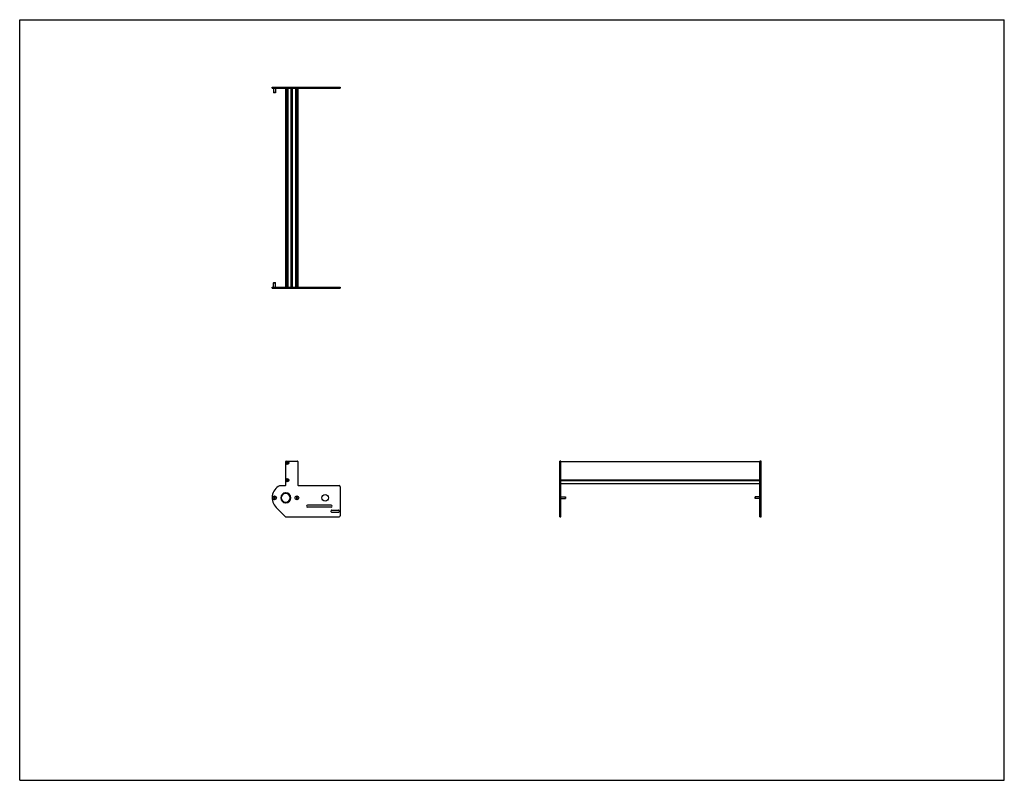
# Model space of a CAD drawing. Header units: inches. Extents: x 0 to 110, y 0 to 85.
import ezdxf

# ---------------------------------------------------------------- set-up
doc = ezdxf.new("R2010")
doc.units = ezdxf.units.IN
doc.header["$LTSCALE"] = 6.05
doc.header["$MEASUREMENT"] = 0
doc.layers.get('0').update_dxf_attribs({"linetype": 'CONTINUOUS'})
for name, color, linetype in [('350667_BL6', 7, 'CONTINUOUS'), ('350668_BL2', 7, 'CONTINUOUS'), ('350669_22_BL7', 7, 'CONTINUOUS'), ('930412M_BL1', 7, 'CONTINUOUS'), ('930412M_BL3', 7, 'CONTINUOUS'), ('930412M_BL8', 7, 'CONTINUOUS'), ('930516M_BL0', 7, 'CONTINUOUS'), ('930516M_BL4', 7, 'CONTINUOUS'), ('930516M_BL5', 7, 'CONTINUOUS'), ('930516M_BL9', 7, 'CONTINUOUS')]:
    doc.layers.add(name, color=color, linetype=linetype)

# ---------------------------------------------------------------- blocks, each defined once
blk = doc.blocks.new('930516M_BL0', base_point=(28.47, 43.5))
at = {"layer": '930516M_BL0', "color": 7, "linetype": 'CONTINUOUS'}
for p, q in [((28.37, 55.61), (28.38, 55.62)), ((28.37, 55.61), (28.57, 55.61)), ((28.37, 55.11), (28.37, 55.61)), ((28.38, 55.62), (28.56, 55.62)), ((28.57, 55.61), (28.56, 55.62)), ((28.57, 55.11), (28.57, 55.61)), ((28.47, 31.64), (28.41, 31.61)), ((28.41, 31.61), (28.41, 31.54)), ((28.41, 31.54), (28.47, 31.51)), ((28.53, 31.61), (28.47, 31.64)), ((28.47, 31.51), (28.53, 31.54)), ((28.53, 31.54), (28.53, 31.61))]:
    blk.add_line(p, q, dxfattribs=at)
blk.add_circle((28.47, 31.57), 0.197, dxfattribs=at)
blk = doc.blocks.new('930412M_BL1', base_point=(29.9, 45.39))
at = {"layer": '930412M_BL1', "color": 7, "linetype": 'CONTINUOUS'}
for p, q in [((29.86, 55.46), (29.94, 55.46)), ((29.86, 55.45), (29.94, 55.45)), ((29.9, 35.54), (29.85, 35.51)), ((29.85, 35.51), (29.85, 35.45)), ((29.85, 35.45), (29.9, 35.42)), ((29.95, 35.51), (29.9, 35.54)), ((29.9, 35.42), (29.95, 35.45)), ((29.95, 35.45), (29.95, 35.51))]:
    blk.add_line(p, q, dxfattribs=at)
blk.add_circle((29.9, 35.48), 0.157, dxfattribs=at)
blk = doc.blocks.new('350668_BL2', base_point=(44.32, 42.28))
at = {"layer": '350668_BL2', "color": 7, "linetype": 'CONTINUOUS'}
for p, q in [((28.19, 55.11), (35.81, 55.11)), ((28.19, 54.98), (28.19, 55.11)), ((29.03, 54.98), (29.03, 55.11)), ((29.72, 55.11), (29.72, 54.98)), ((31.08, 55.11), (31.08, 54.98)), ((35.81, 55.11), (35.81, 54.98)), ((28.19, 54.98), (29.72, 54.98)), ((29.72, 54.98), (35.81, 54.98)), ((29.72, 32.99), (29.72, 35.61)), ((29.78, 35.67), (31.02, 35.67)), ((31.08, 35.61), (31.08, 32.99)), ((60.33, 29.44), (60.33, 35.67)), ((60.46, 35.67), (60.33, 35.67)), ((60.46, 29.44), (60.46, 35.67)), ((29.03, 32.93), (29.66, 32.93)), ((29.69, 32.14), (29.69, 32.07)), ((29.75, 32.07), (29.75, 32.14)), ((31.14, 32.93), (35.68, 32.93)), ((35.81, 32.81), (35.81, 29.57)), ((60.46, 32.93), (60.33, 32.93)), ((29.69, 31.08), (29.69, 31.01)), ((29.75, 31.01), (29.75, 31.08)), ((29.66, 29.48), (28.64, 30.5)), ((32.16, 30.77), (34.78, 30.77)), ((34.78, 30.52), (32.16, 30.52)), ((34.81, 30), (34.81, 30.13)), ((34.87, 30.19), (35.62, 30.19)), ((35.62, 29.94), (34.87, 29.94)), ((35.68, 30.13), (35.68, 30)), ((29.75, 29.44), (35.68, 29.44)), ((60.33, 29.44), (60.46, 29.44))]:
    blk.add_line(p, q, dxfattribs=at)
for centre, radius in [((29.9, 35.48), 0.175), ((29.9, 33.54), 0.175), ((34.12, 31.57), 0.375), ((28.47, 31.57), 0.21), ((30.97, 31.57), 0.21)]:
    blk.add_circle(centre, radius, dxfattribs=at)
for centre, radius, start, end in [((29.78, 35.61), 0.06, 90, 180), ((31.02, 35.61), 0.06, 0, 90), ((29.72, 31.57), 1.52, 116.9083, 225), ((29.72, 31.57), 0.562, 93.0572, 266.9428), ((29.72, 31.57), 0.5, 93.4398, 266.5602), ((29.66, 32.99), 0.06, 270, 360), ((29.72, 31.57), 0.562, 273.0572, 86.9428), ((29.72, 31.57), 0.5, 273.4398, 86.5602), ((31.14, 32.99), 0.06, 180, 270), ((35.68, 32.81), 0.125, 0, 90), ((32.16, 30.64), 0.125, 90, 270), ((34.78, 30.64), 0.125, 270, 90), ((34.87, 30.13), 0.06, 90, 180), ((34.87, 30), 0.06, 180, 270), ((35.62, 30.13), 0.06, 0, 90), ((35.62, 30), 0.06, 270, 360), ((29.75, 29.57), 0.125, 225, 270), ((35.68, 29.57), 0.125, 270, 360)]:
    blk.add_arc(centre, radius, start, end, dxfattribs=at)
blk = doc.blocks.new('930412M_BL3', base_point=(29.9, 33.54))
at = {"layer": '930412M_BL3', "color": 7, "linetype": 'CONTINUOUS'}
for p, q in [((29.9, 33.6), (29.85, 33.57)), ((29.85, 33.57), (29.85, 33.51)), ((29.85, 33.51), (29.9, 33.49)), ((29.95, 33.57), (29.9, 33.6)), ((29.9, 33.49), (29.95, 33.51)), ((29.95, 33.51), (29.95, 33.57))]:
    blk.add_line(p, q, dxfattribs=at)
blk.add_circle((29.9, 33.54), 0.157, dxfattribs=at)
blk = doc.blocks.new('930516M_BL4', base_point=(45.87, 31.57))
at = {"layer": '930516M_BL4', "color": 7, "linetype": 'CONTINUOUS'}
for p, q in [((30.97, 31.64), (30.91, 31.61)), ((30.91, 31.61), (30.91, 31.54)), ((30.91, 31.54), (30.97, 31.51)), ((31.03, 31.61), (30.97, 31.64)), ((30.97, 31.51), (31.03, 31.54)), ((31.03, 31.54), (31.03, 31.61)), ((60.46, 31.67), (60.95, 31.67)), ((60.46, 31.48), (60.95, 31.48)), ((60.95, 31.67), (60.95, 31.48)), ((60.95, 31.67), (60.96, 31.67)), ((60.95, 31.48), (60.96, 31.48)), ((60.96, 31.67), (60.96, 31.48))]:
    blk.add_line(p, q, dxfattribs=at)
blk.add_circle((30.97, 31.57), 0.197, dxfattribs=at)
blk = doc.blocks.new('930516M_BL5', base_point=(28.47, 77.09))
at = {"layer": '930516M_BL5', "color": 7, "linetype": 'CONTINUOUS'}
for p, q in [((28.37, 77.34), (28.37, 76.85)), ((28.57, 77.34), (28.57, 76.85)), ((28.37, 76.85), (28.38, 76.84)), ((28.57, 76.85), (28.37, 76.85)), ((28.56, 76.84), (28.38, 76.84)), ((28.57, 76.85), (28.56, 76.84))]:
    blk.add_line(p, q, dxfattribs=at)
blk = doc.blocks.new('350667_BL6', base_point=(55.51, 53.46))
at = {"layer": '350667_BL6', "color": 7, "linetype": 'CONTINUOUS'}
for p, q in [((28.19, 77.34), (28.19, 77.47)), ((28.19, 77.47), (35.81, 77.47)), ((28.19, 77.34), (35.81, 77.34)), ((29.03, 77.34), (29.03, 77.47)), ((29.72, 77.47), (29.72, 77.34)), ((31.08, 77.47), (31.08, 77.34)), ((35.81, 77.47), (35.81, 77.34)), ((82.82, 35.67), (82.69, 35.67)), ((82.69, 29.44), (82.69, 35.67)), ((82.82, 29.44), (82.82, 35.67)), ((82.82, 32.93), (82.69, 32.93)), ((82.69, 29.44), (82.82, 29.44))]:
    blk.add_line(p, q, dxfattribs=at)
blk = doc.blocks.new('350669_22_BL7', base_point=(56.2, 55.26))
at = {"layer": '350669_22_BL7', "color": 7, "linetype": 'CONTINUOUS'}
for p, q in [((29.72, 55.11), (29.72, 77.34)), ((29.78, 55.11), (29.78, 77.34)), ((29.86, 77.34), (29.86, 55.11)), ((29.94, 77.34), (29.94, 55.11)), ((30.34, 55.11), (30.34, 77.34)), ((30.46, 55.11), (30.46, 77.34)), ((30.86, 55.11), (30.86, 77.34)), ((30.94, 55.11), (30.94, 77.34)), ((31.03, 55.11), (31.03, 77.34)), ((31.08, 77.34), (31.08, 55.11)), ((60.46, 35.61), (82.69, 35.61)), ((60.46, 33.67), (60.46, 35.48)), ((82.69, 33.64), (82.69, 35.48)), ((60.46, 33.59), (82.69, 33.59)), ((60.46, 33.5), (82.69, 33.5)), ((60.46, 33.21), (60.46, 33.45)), ((60.46, 33.18), (82.69, 33.18)), ((82.69, 33.21), (82.69, 33.42))]:
    blk.add_line(p, q, dxfattribs=at)
blk = doc.blocks.new('930412M_BL8', base_point=(29.9, 77))
at = {"layer": '930412M_BL8', "color": 7, "linetype": 'CONTINUOUS'}
for p, q in [((29.94, 77), (29.86, 77)), ((29.94, 76.99), (29.86, 76.99))]:
    blk.add_line(p, q, dxfattribs=at)
blk = doc.blocks.new('930516M_BL9', base_point=(82.44, 31.57))
at = {"layer": '930516M_BL9', "color": 7, "linetype": 'CONTINUOUS'}
for p, q in [((82.19, 31.67), (82.18, 31.67)), ((82.18, 31.48), (82.18, 31.67)), ((82.19, 31.48), (82.18, 31.48)), ((82.69, 31.67), (82.19, 31.67)), ((82.19, 31.48), (82.19, 31.67)), ((82.69, 31.48), (82.19, 31.48))]:
    blk.add_line(p, q, dxfattribs=at)

msp = doc.modelspace()

# ---------------------------------------------------------------- linework, layer by layer
at = {"color": 7, "linetype": 'CONTINUOUS'}
for p, q in [((0, 0), (0, 85)), ((0, 85), (110, 85)), ((110, 0), (110, 85)), ((0, 0), (110, 0))]:
    msp.add_line(p, q, dxfattribs=at)

# ---------------------------------------------------------------- block references
at = {"layer": '350667_BL6'}
msp.add_blockref('350667_BL6', (55.51, 53.46), dxfattribs=at)
at = {"layer": '350668_BL2'}
msp.add_blockref('350668_BL2', (44.32, 42.28), dxfattribs=at)
at = {"layer": '350669_22_BL7'}
msp.add_blockref('350669_22_BL7', (56.2, 55.26), dxfattribs=at)
at = {"layer": '930412M_BL1'}
msp.add_blockref('930412M_BL1', (29.9, 45.39), dxfattribs=at)
at = {"layer": '930412M_BL3'}
msp.add_blockref('930412M_BL3', (29.9, 33.54), dxfattribs=at)
at = {"layer": '930412M_BL8'}
msp.add_blockref('930412M_BL8', (29.9, 77), dxfattribs=at)
at = {"layer": '930516M_BL0'}
msp.add_blockref('930516M_BL0', (28.47, 43.5), dxfattribs=at)
at = {"layer": '930516M_BL4'}
msp.add_blockref('930516M_BL4', (45.87, 31.57), dxfattribs=at)
at = {"layer": '930516M_BL5'}
msp.add_blockref('930516M_BL5', (28.47, 77.09), dxfattribs=at)
at = {"layer": '930516M_BL9'}
msp.add_blockref('930516M_BL9', (82.44, 31.57), dxfattribs=at)

doc.saveas('drawing.dxf')
